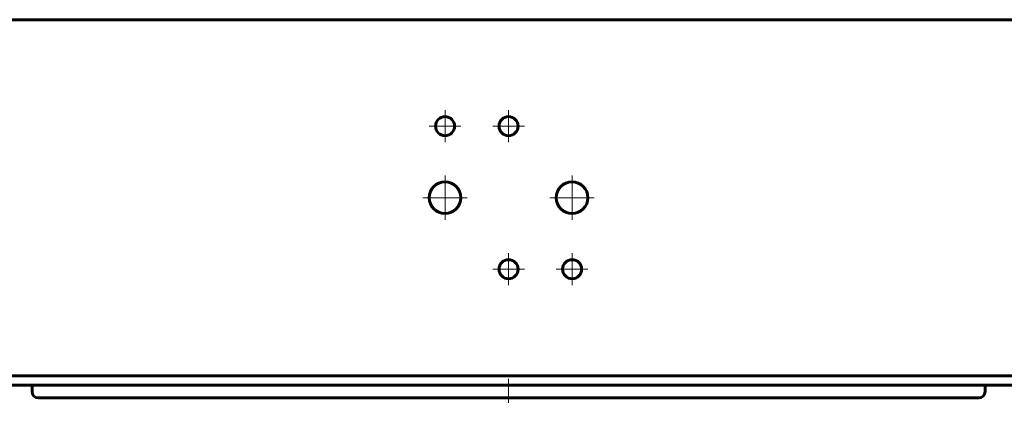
# Model space of a CAD drawing. Header units: millimetres. Extents: x -462 to 920, y -222 to 222.
# Tile 2 of 14: x -154 to 156, y -222 to -101. Entities that reach past the tile are written whole.
import ezdxf

# ---------------------------------------------------------------- set-up
doc = ezdxf.new("R2010")
doc.units = ezdxf.units.MM
doc.linetypes.add('K5LT_AXLED', pattern=[12, 7.5, -1.5, 1.5, -1.5])
doc.linetypes.add('K5LT_BASIC', pattern=[0])
doc.layers.add('Системный слой (1)', color=7, linetype='Continuous', true_color=0x6c6c6c)

# ---------------------------------------------------------------- blocks, each defined once
blk = doc.blocks.new('U17')
at = {"layer": 'Системный слой (1)', "color": 150, "linetype": 'K5LT_BASIC', "lineweight": 60, "true_color": 0x0080ff}
for p, q in [((0, -220), (-148, -220)), ((148, -220), (0, -220))]:
    blk.add_line(p, q, dxfattribs=at)
blk = doc.blocks.new('U27')
at = {"layer": 'Системный слой (1)', "color": 30, "linetype": 'K5LT_AXLED', "lineweight": 18, "true_color": 0xff8000}
for q in [(-20, -150), (-26.99, -157), (-13.01, -157), (-20, -163.99)]:
    blk.add_line((-20, -157), q, dxfattribs=at)
blk = doc.blocks.new('U28')
at = {"layer": 'Системный слой (1)', "color": 30, "linetype": 'K5LT_AXLED', "lineweight": 18, "true_color": 0xff8000}
for q in [(-20, -129.5), (-25, -134.5), (-15, -134.5), (-20, -139.5)]:
    blk.add_line((-20, -134.5), q, dxfattribs=at)
blk = doc.blocks.new('U30')
at = {"layer": 'Системный слой (1)', "color": 30, "linetype": 'K5LT_AXLED', "lineweight": 18, "true_color": 0xff8000}
for q in [(0, -174.5), (-5, -179.5), (5, -179.5), (0, -184.5)]:
    blk.add_line((0, -179.5), q, dxfattribs=at)
blk = doc.blocks.new('U31')
at = {"layer": 'Системный слой (1)', "color": 30, "linetype": 'K5LT_AXLED', "lineweight": 18, "true_color": 0xff8000}
for q in [(0, -129.5), (-5, -134.5), (5, -134.5), (0, -139.5)]:
    blk.add_line((0, -134.5), q, dxfattribs=at)
blk = doc.blocks.new('U33')
at = {"layer": 'Системный слой (1)', "color": 30, "linetype": 'K5LT_AXLED', "lineweight": 18, "true_color": 0xff8000}
for q in [(20, -174.5), (15, -179.5), (25, -179.5), (20, -184.5)]:
    blk.add_line((20, -179.5), q, dxfattribs=at)
blk = doc.blocks.new('U34')
at = {"layer": 'Системный слой (1)', "color": 30, "linetype": 'K5LT_AXLED', "lineweight": 18, "true_color": 0xff8000}
for q in [(20, -150), (13.01, -157), (26.99, -157), (20, -163.99)]:
    blk.add_line((20, -157), q, dxfattribs=at)

msp = doc.modelspace()

# ---------------------------------------------------------------- linework, layer by layer
at = {"layer": 'Системный слой (1)', "color": 150, "linetype": 'K5LT_BASIC', "lineweight": 60, "true_color": 0x0080ff}
for p, q in [((404.9, -100.99), (-404.9, -100.99)), ((404.9, -213), (-404.9, -213)), ((-404.9, -216), (404.9, -216)), ((-150, -216), (-150, -218)), ((150, -216), (150, -218))]:
    msp.add_line(p, q, dxfattribs=at)
at = {"layer": 'Системный слой (1)', "color": 30, "linetype": 'K5LT_AXLED', "lineweight": 18, "true_color": 0xff8000}
msp.add_line((0, -214), (0, -222), dxfattribs=at)
at = {"layer": 'Системный слой (1)', "color": 150, "linetype": 'K5LT_BASIC', "lineweight": 60, "true_color": 0x0080ff}
for centre, radius in [((-20, -134.5), 3), ((0, -134.5), 3), ((-20, -157), 4.99), ((20, -157), 4.99), ((0, -179.5), 3), ((20, -179.5), 3)]:
    msp.add_circle(centre, radius, dxfattribs=at)
for centre, start, end in [((-148, -218), 180, 270), ((148, -218), 270, 0)]:
    msp.add_arc(centre, 2, start, end, dxfattribs=at)

# ---------------------------------------------------------------- block references
at = {"layer": 'Системный слой (1)'}
for name in ['U28', 'U31', 'U27', 'U34', 'U30', 'U33', 'U17']:
    msp.add_blockref(name, (0, 0), dxfattribs=at)

doc.saveas('drawing.dxf')
